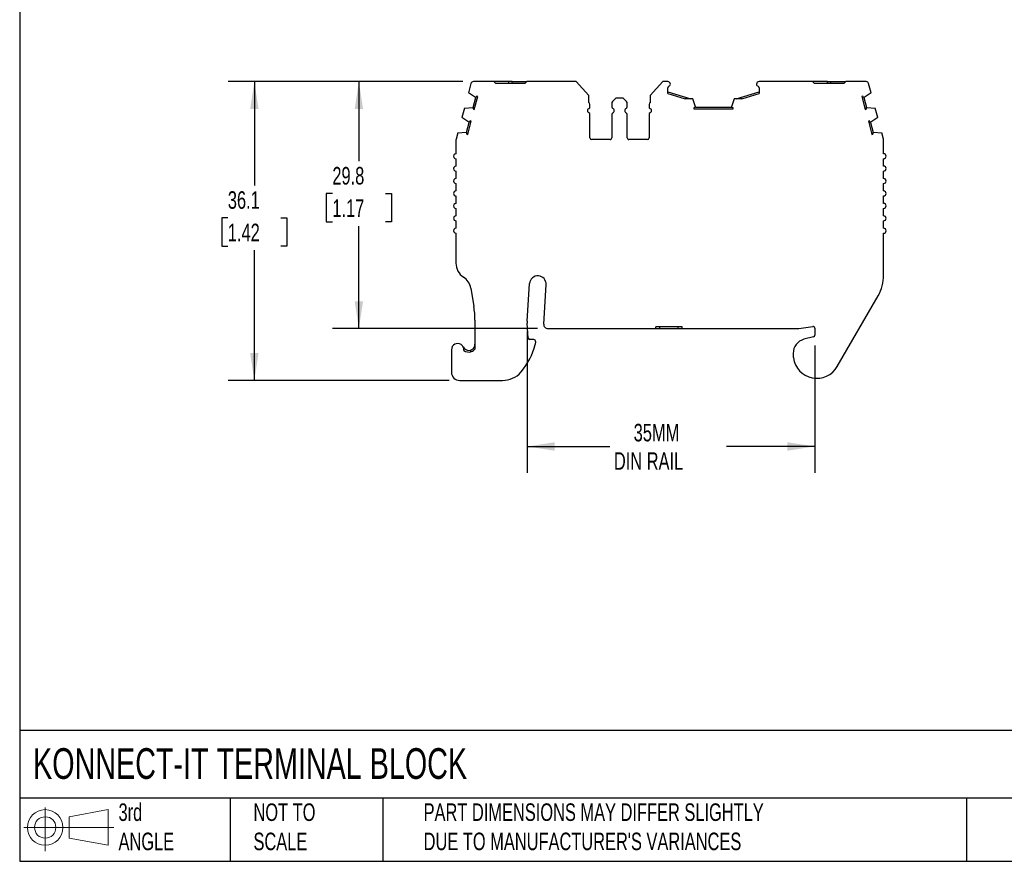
# Model space of a CAD drawing. Header units: millimetres. Extents: x 6 to 273, y 6 to 210.
# Tile 1 of 5: x 6 to 125, y 6 to 108. Entities that reach past the tile are written whole.
import ezdxf

# ---------------------------------------------------------------- set-up
doc = ezdxf.new("R2010")
doc.units = ezdxf.units.MM
doc.linetypes.add('SLD-Solid', pattern=[0])
doc.layers.add('DIMENSIONS', color=140, linetype='SLD-Solid', lineweight=25)
doc.layers.add('TEXT', color=140, linetype='SLD-Solid', lineweight=25)
doc.layers.add('SLD-DEFPOINTS', color=7, linetype='Continuous')
doc.styles.add('SLDTEXTSTYLE0', font='TXT', dxfattribs={"width": 0.7})
doc.dimstyles.new('SLDDIMSTYLE0', dxfattribs={"dimtxt": 2.158008, "dimasz": 3.302, "dimexe": 0, "dimexo": 0.0625, "dimgap": 0.539502, "dimtad": 0, "dimtih": 1, "dimtoh": 1, "dimrnd": 1e-09, "dimzin": 12, "dimdsep": 46, "dimtxsty": 'SLDTEXTSTYLE0', "dimsah": 1, "dimcen": 0.09, "dimadec": 0, "dimazin": 3, "dimtfac": 1, "dimtofl": 0, "dimtmove": 0, "dimatfit": 3, "dimfxl": 0, "dimfrac": 2, "dimtolj": 1, "dimtzin": 12, "dimarcsym": 0})

# ---------------------------------------------------------------- blocks, each defined once
blk = doc.blocks.new('Block11')
at = {"color": 7, "linetype": 'SLD-Solid', "lineweight": 18}
for p, q in [((2.59, 5.31), (2.59, 0)), ((5.48, 4.17), (10.18, 5.03)), ((10.18, 5.03), (10.18, 0.73)), ((5.48, 1.6), (5.48, 4.17)), ((0, 2.88), (10.87, 2.88)), ((5.48, 1.6), (10.18, 0.73))]:
    blk.add_line(p, q, dxfattribs=at)
for radius in [2.15, 1.29]:
    blk.add_circle((2.59, 2.88), radius, dxfattribs=at)
blk = doc.blocks.new('Block12')
at = {"layer": 'SLD-DEFPOINTS'}
blk.add_blockref('Block11', (0, 0), dxfattribs=at)
blk = doc.blocks.new('_D')
at = {"layer": 'DIMENSIONS'}
for p, q in [((67.64, 70.29), (67.64, 53.26)), ((102.34, 68.6), (102.34, 53.26)), ((67.64, 56.43), (77.61, 56.43)), ((102.34, 56.43), (91.7, 56.43))]:
    blk.add_line(p, q, dxfattribs=at)
for points in [[(67.64, 56.43), (70.94, 55.92), (70.94, 56.94)], [(102.34, 56.43), (99.04, 56.94), (99.04, 55.92)]]:
    blk.add_solid(points, dxfattribs=at)
at = {"layer": 'DIMENSIONS', "char_height": 2.117, "attachment_point": 1, "style": 'SLDTEXTSTYLE0'}
for s, insert in [('35MM', (80.48, 59.16)), ('DIN RAIL', (78.09, 55.73))]:
    blk.add_mtext(s, dxfattribs=dict(at, insert=insert))
blk = doc.blocks.new('_D_1')
at = {"layer": 'DIMENSIONS'}
for p, q in [((59.86, 100.47), (44.13, 100.47)), ((47.3, 100.47), (47.3, 90.87)), ((44.1, 86.96), (43.37, 86.96)), ((43.37, 86.96), (43.37, 83.53)), ((50.51, 86.96), (51.23, 86.96)), ((51.23, 86.96), (51.23, 83.53)), ((43.37, 83.53), (44.1, 83.53)), ((51.23, 83.53), (50.51, 83.53)), ((47.3, 70.66), (47.3, 83.04)), ((68.85, 70.66), (44.13, 70.66))]:
    blk.add_line(p, q, dxfattribs=at)
for points in [[(47.3, 100.47), (46.8, 97.17), (47.81, 97.17)], [(47.3, 70.66), (47.81, 73.96), (46.8, 73.96)]]:
    blk.add_solid(points, dxfattribs=at)
at = {"layer": 'DIMENSIONS', "char_height": 2.117, "attachment_point": 1, "style": 'SLDTEXTSTYLE0'}
for s, insert in [('29.8', (44.1, 90.17)), ('1.17', (44.1, 86.26))]:
    blk.add_mtext(s, dxfattribs=dict(at, insert=insert))
blk = doc.blocks.new('_D_2')
at = {"layer": 'DIMENSIONS'}
for p, q in [((59.86, 100.47), (31.51, 100.47)), ((34.68, 100.47), (34.68, 87.94)), ((31.48, 84.02), (30.75, 84.02)), ((30.75, 84.02), (30.75, 80.6)), ((37.89, 84.02), (38.62, 84.02)), ((38.62, 84.02), (38.62, 80.6)), ((30.75, 80.6), (31.48, 80.6)), ((34.68, 64.4), (34.68, 80.11)), ((38.62, 80.6), (37.89, 80.6)), ((58.21, 64.4), (31.51, 64.4))]:
    blk.add_line(p, q, dxfattribs=at)
for points in [[(34.68, 100.47), (34.18, 97.17), (35.19, 97.17)], [(34.68, 64.4), (35.19, 67.7), (34.18, 67.7)]]:
    blk.add_solid(points, dxfattribs=at)
at = {"layer": 'DIMENSIONS', "char_height": 2.117, "attachment_point": 1, "style": 'SLDTEXTSTYLE0'}
for s, insert in [('36.1', (31.48, 87.24)), ('1.42', (31.48, 83.32))]:
    blk.add_mtext(s, dxfattribs=dict(at, insert=insert))

msp = doc.modelspace()

# ---------------------------------------------------------------- linework, layer by layer
for p, q in [((60.837, 100.25), (60.536, 99.125)), ((63.596, 100.473), (61.127, 100.473)), ((63.596, 100.473), (63.796, 100.273)), ((65.396, 100.473), (63.596, 100.473)), ((63.796, 100.273), (67.396, 100.273)), ((65.396, 100.273), (65.396, 100.473)), ((65.796, 100.473), (65.396, 100.473)), ((65.796, 100.273), (65.796, 100.473)), ((65.796, 100.473), (67.596, 100.473)), ((67.396, 100.273), (67.596, 100.473)), ((73.546, 100.473), (67.596, 100.473)), ((75.047, 98.812), (73.546, 100.473)), ((83.993, 100.473), (82.491, 98.812)), ((84.613, 100.473), (83.993, 100.473)), ((102.086, 100.473), (95.613, 100.473)), ((102.286, 100.273), (102.086, 100.473)), ((102.286, 100.273), (105.886, 100.273)), ((103.886, 100.273), (103.886, 100.473)), ((103.886, 100.473), (104.286, 100.473)), ((104.286, 100.273), (104.286, 100.473)), ((104.286, 100.473), (106.086, 100.473)), ((106.086, 100.473), (105.886, 100.273)), ((108.555, 100.473), (106.086, 100.473)), ((109.147, 99.125), (108.845, 100.25)), ((61.365, 98.565), (60.536, 99.125)), ((61.241, 97.098), (61.668, 98.691)), ((61.668, 98.691), (61.549, 98.723)), ((75.047, 97.973), (75.047, 98.812)), ((82.491, 98.812), (82.491, 97.973)), ((84.613, 99.025), (84.613, 99.726)), ((84.613, 99.234), (87.387, 98.384)), ((84.613, 99.025), (86.704, 98.384)), ((92.837, 98.384), (95.613, 99.234)), ((93.52, 98.384), (95.613, 99.025)), ((95.613, 99.726), (95.613, 99.025)), ((108.134, 98.723), (108.014, 98.691)), ((108.014, 98.691), (108.441, 97.098)), ((109.147, 99.125), (108.318, 98.565)), ((61.099, 97.343), (61.423, 98.55)), ((61.423, 98.55), (61.365, 98.565)), ((75.203, 97.431), (75.203, 97.71)), ((77.836, 97.848), (77.836, 97.431)), ((78.336, 98.473), (77.924, 98.06)), ((79.203, 98.473), (78.336, 98.473)), ((79.615, 98.06), (79.203, 98.473)), ((79.703, 97.431), (79.703, 97.848)), ((82.336, 97.71), (82.336, 97.431)), ((87.612, 98.384), (86.704, 98.384)), ((87.937, 97.441), (87.612, 98.384)), ((92.611, 98.384), (92.286, 97.441)), ((93.52, 98.384), (92.611, 98.384)), ((108.318, 98.565), (108.259, 98.55)), ((108.259, 98.55), (108.583, 97.343)), ((60.044, 97.289), (59.733, 96.131)), ((60.044, 97.289), (61.041, 97.359)), ((61.041, 97.359), (61.099, 97.343)), ((61.122, 97.13), (61.241, 97.098)), ((75.203, 93.673), (75.203, 96.514)), ((77.836, 96.514), (77.836, 93.673)), ((79.703, 93.673), (79.703, 96.514)), ((82.336, 96.514), (82.336, 93.673)), ((87.737, 97.304), (87.737, 97.181)), ((87.737, 97.181), (92.486, 97.181)), ((87.937, 97.381), (87.937, 97.441)), ((87.937, 97.381), (92.286, 97.381)), ((92.286, 97.441), (92.286, 97.381)), ((92.486, 97.181), (92.486, 97.304)), ((108.441, 97.098), (108.56, 97.13)), ((108.583, 97.343), (108.641, 97.359)), ((108.641, 97.359), (109.638, 97.289)), ((109.949, 96.131), (109.638, 97.289)), ((60.562, 95.572), (59.733, 96.131)), ((59.733, 96.131), (59.733, 96.131)), ((60.297, 94.349), (60.621, 95.556)), ((60.439, 94.104), (60.865, 95.697)), ((60.621, 95.556), (60.562, 95.572)), ((60.865, 95.697), (60.746, 95.729)), ((108.936, 95.729), (108.817, 95.697)), ((108.817, 95.697), (109.244, 94.104)), ((109.12, 95.572), (109.062, 95.556)), ((109.062, 95.556), (109.385, 94.349)), ((109.949, 96.131), (109.12, 95.572)), ((59.241, 94.295), (59.036, 93.528)), ((59.241, 94.295), (60.239, 94.365)), ((60.239, 94.365), (60.297, 94.349)), ((60.319, 94.136), (60.439, 94.104)), ((109.244, 94.104), (109.363, 94.136)), ((109.385, 94.349), (109.443, 94.365)), ((109.443, 94.365), (110.441, 94.295)), ((110.646, 93.528), (110.441, 94.295)), ((59.026, 93.451), (59.026, 91.773)), ((77.636, 93.473), (75.403, 93.473)), ((82.136, 93.473), (79.903, 93.473)), ((110.656, 91.773), (110.656, 93.451)), ((59.026, 91.173), (59.026, 90.273)), ((110.656, 90.273), (110.656, 91.173)), ((59.026, 89.673), (59.026, 88.773)), ((110.656, 88.773), (110.656, 89.673)), ((59.026, 88.173), (59.026, 87.273)), ((110.656, 87.273), (110.656, 88.173)), ((59.026, 86.673), (59.026, 85.773)), ((110.656, 85.773), (110.656, 86.673)), ((59.026, 85.173), (59.026, 84.273)), ((110.656, 84.273), (110.656, 85.173)), ((59.026, 83.673), (59.026, 82.773)), ((110.656, 82.773), (110.656, 83.673)), ((59.026, 82.173), (59.026, 78.557)), ((110.656, 77.112), (110.656, 82.173)), ((67.639, 71.557), (67.912, 76.086)), ((60.805, 75.545), (61.178, 73.338)), ((69.62, 71.193), (69.908, 75.966)), ((105.068, 66.093), (109.986, 74.612)), ((61.317, 71.674), (61.317, 68.193)), ((67.752, 69.518), (67.639, 71.311)), ((70.119, 70.663), (83.141, 70.663)), ((86.341, 70.863), (83.141, 70.863)), ((83.141, 70.663), (83.141, 70.863)), ((83.141, 70.663), (83.641, 70.663)), ((83.641, 70.663), (83.641, 70.863)), ((83.641, 70.663), (85.841, 70.663)), ((85.841, 70.663), (85.841, 70.863)), ((85.841, 70.663), (86.341, 70.663)), ((86.341, 70.663), (86.341, 70.863)), ((86.341, 70.663), (100.265, 70.663)), ((100.413, 70.674), (102.111, 70.929)), ((102.341, 70.731), (102.341, 69.866)), ((68.441, 69.331), (67.951, 69.331)), ((68.639, 69.108), (68.598, 68.743)), ((102.193, 69.673), (101.041, 69.365)), ((58.478, 68.101), (58.478, 65.401)), ((60.817, 67.86), (60.817, 68.069)), ((99.741, 67.67), (99.741, 67.37)), ((59.478, 64.401), (59.952, 64.401)), ((59.952, 64.401), (64.63, 64.401))]:
    msp.add_line(p, q)
at = {"flags": 128}
msp.add_lwpolyline([(103.886, 100.473), (103.553, 100.473), (103.226, 100.473), (102.91, 100.473), (102.611, 100.473), (102.333, 100.473), (102.086, 100.473)], dxfattribs=at)
for centre, radius, start, end in [((61.127, 100.173), 0.3, 90, 164.99991), ((84.613, 100.173), 0.3, 1.13212, 90), ((84.813, 99.726), 0.2, 113.57818, 180.00006), ((84.613, 100.184), 0.3, 293.57818, 358.86788), ((95.613, 100.173), 0.3, 90.00002, 178.86788), ((95.613, 100.184), 0.3, 181.13212, 246.42195), ((95.413, 99.726), 0.2, 359.9998, 66.42206), ((108.555, 100.173), 0.3, 15.00017, 90.00001), ((61.881, 98.35), 0.5, 131.64171, 156.38044), ((107.801, 98.35), 0.5, 23.61956, 48.35829), ((74.903, 97.71), 0.3, 0.00007, 61.24544), ((78.136, 97.848), 0.3, 135, 180), ((79.403, 97.848), 0.3, 360, 45), ((82.636, 97.71), 0.3, 118.75456, 179.99993), ((61.596, 97.287), 0.5, 173.61956, 198.35829), ((75.203, 96.973), 0.3, 113.57818, 246.42182), ((75.003, 97.431), 0.2, 293.57818, 0), ((75.003, 96.514), 0.2, 0.00011, 66.42182), ((78.036, 97.431), 0.2, 180.00006, 246.42182), ((78.036, 96.514), 0.2, 113.57818, 180), ((77.836, 96.973), 0.3, 293.57818, 66.42182), ((79.703, 96.973), 0.3, 113.57818, 246.42182), ((79.503, 97.431), 0.2, 293.57818, 359.99994), ((79.503, 96.514), 0.2, 360, 66.42182), ((82.536, 97.431), 0.2, 180, 246.42182), ((82.536, 96.514), 0.2, 113.57818, 179.99989), ((82.336, 96.973), 0.3, 293.57818, 66.42182), ((88.012, 96.886), 0.5, 98.61956, 123.35829), ((92.211, 96.886), 0.5, 56.64171, 81.38044), ((108.086, 97.287), 0.5, 341.64171, 6.38044), ((61.079, 95.356), 0.5, 131.64169, 156.38043), ((108.604, 95.356), 0.5, 23.61956, 48.35829), ((60.794, 94.294), 0.5, 173.61915, 198.35782), ((108.888, 94.294), 0.5, 341.64171, 6.38044), ((59.326, 93.451), 0.3, 164.99989, 180), ((75.403, 93.673), 0.2, 180, 269.99994), ((77.636, 93.673), 0.2, 270.00002, 0.00003), ((79.903, 93.673), 0.2, 179.99997, 269.99998), ((82.136, 93.673), 0.2, 270.00006, 0), ((110.356, 93.451), 0.3, 0, 15.00014), ((59.026, 91.473), 0.3, 89.99995, 269.99996), ((110.656, 91.473), 0.3, 269.99994, 89.99993), ((59.026, 89.973), 0.3, 89.99997, 270.00005), ((110.656, 89.973), 0.3, 269.99994, 89.99994), ((59.026, 88.473), 0.3, 89.99996, 270.00007), ((110.656, 88.473), 0.3, 270.00001, 89.99988), ((59.026, 86.973), 0.3, 90.00001, 270.00001), ((110.656, 86.973), 0.3, 269.99994, 89.99994), ((59.026, 85.473), 0.3, 89.99993, 270.00009), ((110.656, 85.473), 0.3, 269.99998, 89.9999), ((59.026, 83.973), 0.3, 90.00001, 270.00001), ((110.656, 83.973), 0.3, 269.99994, 89.99994), ((59.026, 82.473), 0.3, 89.9999, 270.00012), ((110.656, 82.473), 0.3, 269.99996, 89.99993), ((61.026, 78.557), 2, 179.99997, 236.75668), ((58.833, 75.212), 2, 9.58254, 56.7566), ((68.91, 76.026), 1, 356.54861, 176.54861), ((105.656, 77.112), 5, 329.99998, 0), ((51.317, 71.674), 10, 359.99996, 9.58252), ((69.635, 71.437), 2, 176.54876, 183.60106), ((70.119, 71.163), 0.5, 176.54861, 270), ((100.265, 71.663), 1, 270.00005, 278.52504), ((102.141, 70.731), 0.2, 0.00028, 98.52493), ((67.951, 69.531), 0.2, 183.60077, 270), ((68.441, 69.131), 0.2, 353.60104, 90), ((101.495, 67.67), 1.754, 104.99998, 180.00001), ((102.141, 69.866), 0.2, 285.00039, 0), ((59.228, 68.101), 0.75, 354.87427, 180.00001), ((60.567, 68.776), 0.75, 206.78319, 289.47119), ((60.567, 68.776), 0.95, 231.44699, 289.47119), ((60.463, 70.835), 8.4, 320.09137, 345.57919), ((101.495, 67.37), 1.754, 180, 187.94871), ((102.591, 67.523), 2.86, 187.94871, 329.99999), ((59.478, 65.401), 1, 179.99999, 270.00001), ((64.63, 67.401), 3, 269.99999, 318.15671), ((60.6, 71.01), 8.411, 318.15672, 318.57674)]:
    msp.add_arc(centre, radius, start, end)
for points, knots in [([(60.817, 68.069), (60.836, 68.077), (60.876, 68.092), (60.934, 68.121), (60.99, 68.156), (61.057, 68.206), (61.131, 68.278), (61.224, 68.401), (61.284, 68.536), (61.313, 68.673), (61.316, 68.742), (61.317, 68.776)], [0, 0, 0, 0, 0.0578412, 0.1188243, 0.1831689, 0.2508936, 0.3660629, 0.5009949, 0.7497955, 0.8753408, 1, 1, 1, 1]), ([(60.884, 67.881), (60.977, 67.914), (61.061, 67.96), (61.206, 68.068), (61.266, 68.127), (61.317, 68.193)], [0, 0, 0, 0, 0.25, 0.25, 0.46387119, 0.46387119, 0.46387119, 0.46387119])]:
    msp.add_open_spline(points, degree=3, knots=knots)
at = {"layer": 'TEXT'}
for p, q in [((6.35, 209.55), (6.35, 6.35)), ((273.05, 22.126), (6.35, 22.126)), ((273.05, 13.97), (6.35, 13.97)), ((31.75, 13.97), (31.75, 6.35)), ((50.212, 13.97), (50.212, 6.35)), ((120.646, 13.97), (120.646, 6.35)), ((6.35, 6.35), (273.05, 6.35))]:
    msp.add_line(p, q, dxfattribs=at)

# ---------------------------------------------------------------- block references
at = {"layer": 'SLD-DEFPOINTS'}
msp.add_blockref('Block12', (6.838, 7.554), dxfattribs=at)

# ---------------------------------------------------------------- texts
at = {"layer": 'TEXT', "attachment_point": 1, "style": 'SLDTEXTSTYLE0'}
for s, insert, char_height in [('KONNECT-IT TERMINAL BLOCK', (7.966, 20.006), 3.70417), ('3rd^JANGLE', (18.282, 13.338), 2.1167), ('NOT TO^JSCALE', (34.575, 13.338), 2.11667), ("PART DIMENSIONS MAY DIFFER SLIGHTLY ^JDUE TO MANUFACTURER'S VARIANCES", (55.119, 13.341), 2.11667)]:
    msp.add_mtext(s, dxfattribs=dict(at, insert=insert, char_height=char_height))

# ---------------------------------------------------------------- dimensions: what is measured, and where the dimension line sits
at = {"layer": 'DIMENSIONS'}
for base, p1, angle, picture, middle in [((34.685, 100.473), (59.478, 64.401), 270, '_D_2', (34.685, 84.025)), ((47.304, 100.473), (70.119, 70.663), 90, '_D_1', (47.304, 86.957))]:
    dim = msp.add_linear_dim(base=base, p1=p1, p2=(61.127, 100.473), angle=angle, dimstyle='SLDDIMSTYLE0', dxfattribs=at)
    dim.commit()
    dim.dimension.update_dxf_attribs({"geometry": picture, "text_midpoint": middle, "dimtype": 160})
dim = msp.add_linear_dim(base=(67.639, 56.432), p1=(102.341, 69.866), p2=(67.639, 71.557), angle=0, text='35MM\\PDIN RAIL', dimstyle='SLDDIMSTYLE0', dxfattribs=at)
dim.commit()
dim.dimension.update_dxf_attribs({"geometry": '_D', "text_midpoint": (84.658, 56.432), "dimtype": 160})

doc.saveas('drawing.dxf')
